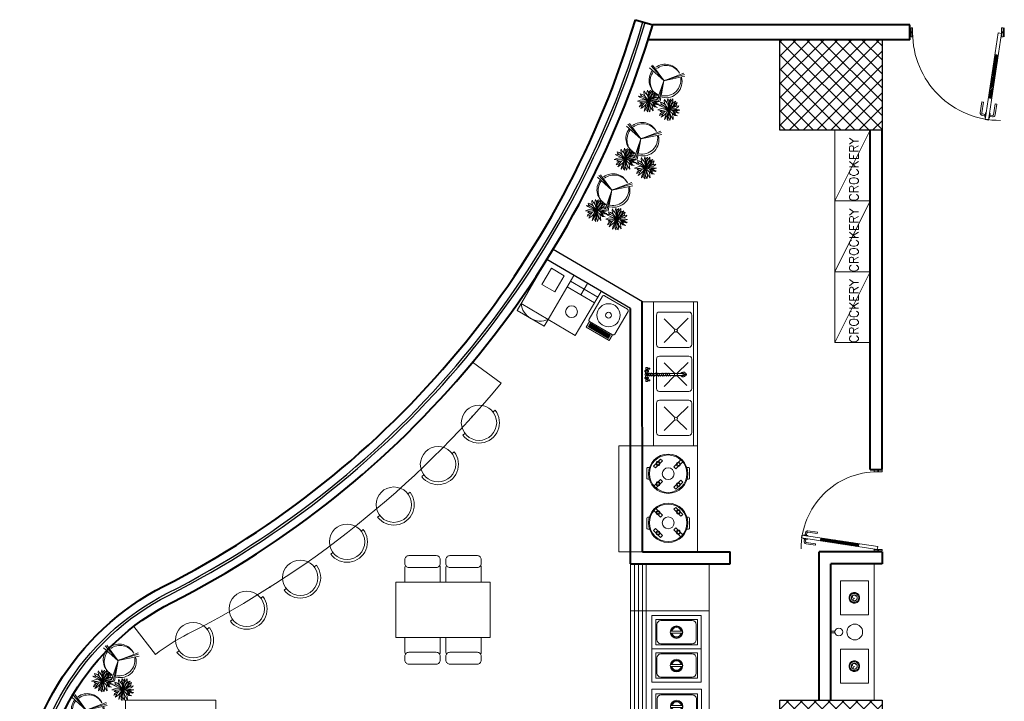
# Model space of a CAD drawing. Header units: inches. Extents: x 371717 to 373017, y 1317902 to 1318657.
# Tile 3 of 8: x 371717 to 372168, y 1318262 to 1318574. Entities that reach past the tile are written whole.
import ezdxf

# ---------------------------------------------------------------- set-up
doc = ezdxf.new("R2010")
doc.units = ezdxf.units.IN
doc.header["$LTSCALE"] = 35
doc.header["$MEASUREMENT"] = 0
for name, color, linetype, lineweight in [('200', 11, 'Continuous', 9), ('A-WALL', 7, 'Continuous', 40), ('COL HATCH', 8, 'Continuous', 13), ('EQUIPMENT', 142, 'Continuous', 9), ('FURN NEW PHASE-2', 1, 'Continuous', 5), ('FURNITURE', 11, 'Continuous', 9), ('I-CEIL-light', 150, 'Continuous', 0), ('I-Door', 30, 'Continuous', 15), ('I-Furn-Modl', 1, 'Continuous', 5), ('I-Graphics', 62, 'Continuous', 15), ('I-Misc-Patt', 181, 'Continuous', 15), ('I-Part-Gyps', 5, 'Continuous', 15), ('L.LINE', 130, 'Continuous', 0), ('SANITARY-FIXTURE', 6, 'Continuous', 18), ('tree', 92, 'Continuous', 5), ('Z-Unas', 6, 'Continuous', 15)]:
    doc.layers.add(name, color=color, linetype=linetype, lineweight=lineweight)
doc.layers.add('A-COLS', color=4, linetype='Continuous')
doc.layers.add('WIN', color=1, linetype='Continuous')
doc.styles.add('Layout Plan _23 05 08_r5$0$ROMANS', font='romans.shx')
pattern_1 = [(135, (372711.621, 1317618.76), (-3.18198, -3.18198), []), (225, (372711.621, 1317618.76), (3.18198, -3.18198), [])]

# ---------------------------------------------------------------- blocks, each defined once
blk = doc.blocks.new('D3 - LAM')
h = blk.add_hatch()
h.set_pattern_fill('ANSI31', color=256, scale=100, style=0)
h.set_pattern_definition([(45, (67656.761, 125934.152), (-8.83883, 8.83883), [])])
h.paths.add_polyline_path([(67767, 126417), (67730, 126422), (67657, 125940), (67694, 125934)])
for p, q in [((67620, 125699, 0), (67767, 126664, 0)), ((67657, 125693, 0), (67804, 126658, 0)), ((67692, 126606, 0), (67674, 126487, 0)), ((67691, 126484, 0), (67709, 126604, 0)), ((67750, 126608, 0), (67720, 126612, 0)), ((67723, 126629, 0), (67753, 126624, 0)), ((67748, 126608, 0), (67750, 126625, 0)), ((67767, 126664, 0), (67804, 126658, 0)), ((67802, 126600, 0), (67833, 126595, 0)), ((67835, 126612, 0), (67805, 126616, 0)), ((67805, 126599, 0), (67808, 126616, 0)), ((67691, 126484, 0), (67674, 126487, 0)), ((67823, 126464, 0), (67841, 126584, 0)), ((67857, 126581, 0), (67839, 126462, 0)), ((67767, 126417, 0), (67730, 126422, 0)), ((67823, 126464, 0), (67839, 126462, 0)), ((67694, 125934, 0), (67657, 125940, 0)), ((67590, 125738, 0), (67590, 125638, 0)), ((68640, 125738, 0), (68640, 125638, 0)), ((67620, 125713, 0), (67620, 125675, 0)), ((67620, 125699, 0), (67657, 125693, 0))]:
    blk.add_line(p, q)
at = {"elevation": 0}
for points in [[(67748, 126592), (67755, 126640), (67763, 126639), (67755, 126590)], [(67800, 126584), (67807, 126632), (67800, 126634), (67792, 126585)], [(67590, 125726), (67602, 125726), (67602, 125647), (67590, 125647)], [(68640, 125726), (68628, 125726), (68628, 125647), (68640, 125647)]]:
    blk.add_lwpolyline(points, close=True, dxfattribs=at)
for points in [[(67602, 125738), (67620, 125738), (67620, 125638), (67602, 125638), (67602, 125682), (67612, 125682), (67612, 125694), (67602, 125694), (67602, 125738)], [(68628, 125738), (68610, 125738), (68610, 125638), (68628, 125638), (68628, 125682), (68618, 125682), (68618, 125694), (68628, 125694), (68628, 125738)]]:
    blk.add_lwpolyline(points, dxfattribs=at)
for centre, radius, start, end in [((67637, 125694, 0), 973, 0, 90.3775), ((67719, 126602, 0), 26.7, 81.3349, 171.376), ((67719, 126602, 0), 9.86, 81.376, 171.376), ((67831, 126585, 0), 26.7, 351.376, 81.417), ((67831, 126585, 0), 9.86, 351.376, 81.376)]:
    blk.add_arc(centre, radius, start, end)
blk = doc.blocks.new('db')
at = {"layer": 'EQUIPMENT'}
for p, q in [((-97, 197, -5), (-187, 107, -5)), ((-73, 173, -5), (-163, 83, -5)), ((-97, 197, -5), (-73, 173, -5)), ((163, 187, -5), (73, 97, -5)), ((187, 163, -5), (97, 73, -5)), ((163, 187, -5), (187, 163, -5)), ((-270, -70, -5), (-270, 60, -5)), ((-260, 70, -5), (-240, 70, -5)), ((-240, 70, -5), (-240, 62, -5)), ((-187, 107, -5), (-163, 83, -5)), ((73, 97, -5), (97, 73, -5)), ((240, 70, -5), (240, 62, -5)), ((260, 70, -5), (240, 70, -5)), ((270, -70, -5), (270, 60, -5)), ((-237, -80, -5), (-260, -80, -5)), ((-97, -63, -5), (-187, -153, -5)), ((-73, -87, -5), (-163, -177, -5)), ((-97, -63, -5), (-73, -87, -5)), ((163, -73, -5), (73, -163, -5)), ((187, -97, -5), (97, -187, -5)), ((163, -73, -5), (187, -97, -5)), ((237, -80, -5), (260, -80, -5)), ((-187, -153, -5), (-163, -177, -5)), ((73, -163, -5), (97, -187, -5))]:
    blk.add_line(p, q, dxfattribs=at)
for centre, radius in [((0, 0, -5), 250), ((0, 0, -5), 238), ((-130, 140, -5), 26.8), ((-130, 140, -5), 17), ((130, 130, -5), 26.8), ((130, 130, -5), 17), ((0, 0, -5), 75), ((-130, -120, -5), 26.8), ((-130, -120, -5), 17), ((130, -130, -5), 26.8), ((130, -130, -5), 17)]:
    blk.add_circle(centre, radius, dxfattribs=at)
for centre, start, end in [((-260, 60, -5), 90, 180), ((260, 60, -5), 0, 90), ((-260, -70, -5), 180, 270), ((260, -70, -5), 270, 0)]:
    blk.add_arc(centre, 10, start, end, dxfattribs=at)
blk = doc.blocks.new('TREE-20')
for p, q in [((-17.4, 77.1), (0.2, -1)), ((-11.6, 76.5), (0.2, -1.4)), ((0.2, -1), (-4.9, 76.9)), ((0.2, -1), (-67.3, -48)), ((-63.3, -53.9), (-0.2, -2.3)), ((-59.3, -58), (0.2, -1)), ((-0.2, -1.4), (67.8, -34)), ((0.7, -1), (63.3, -39)), ((70.6, -25.1), (0.7, -1))]:
    blk.add_line(p, q)
for centre, radius, start, end in [((-8.6, -0.6), 61.7, 98.3934, 219.1798), ((-2.1, -4.8), 61.4, 103.3596, 210.5357), ((-10.8, -2.3), 63.8, 346.8452, 80.3119), ((-3.5, -4.3), 61.9, 346.6212, 86.8408), ((-8, -2.2), 60.4, 233.0435, 329.4406), ((-3.3, -4.3), 61.5, 229.263, 328.8764)]:
    blk.add_arc(centre, radius, start, end)
blk = doc.blocks.new('TREE-24')
for p, q in [((-16.3, 54.3), (-20.4, 56.1)), ((-20.4, 56.1), (-18.4, 45)), ((-7.8, 43), (-16.3, 54.3)), ((-0.2, 43.5), (1.9, 57)), ((1.9, 57), (3, 60)), ((3, 60), (4.9, 51.4)), ((17.7, 53.1), (17.5, 57.3)), ((17.5, 57.3), (20.3, 53.1)), ((-48, 1.2), (-59.5, -4.6)), ((-58.4, 11.2), (-47.1, 8)), ((-55.4, 9.5), (-58.4, 11.2)), ((-57.9, 22.5), (-43.4, 22.8)), ((-43, 11.7), (-57.9, 22.5)), ((-51.5, 4.3), (-55.4, 9.5)), ((-46.4, -0.1), (-51.5, 4.3)), ((-47.1, 8), (-33.8, 2.8)), ((-39.8, 34.9), (-44.8, 39.5)), ((-44.8, 39.5), (-40.7, 29.2)), ((-43.4, 22.8), (-29.6, 13.4)), ((-28, 4.8), (-43, 11.7)), ((-40.7, 29.2), (-33.1, 20.6)), ((-30.8, 29.2), (-39.8, 34.9)), ((-21.8, 41.3), (-37.5, 46.4)), ((-37.5, 46.4), (-31.9, 37.6)), ((-33.8, 2.8), (-18.1, -0.6)), ((-33.1, 20.6), (-21.1, 14.2)), ((-31.9, 37.6), (-17, 26.5)), ((-18.6, 21.8), (-30.8, 29.2)), ((-29.6, 13.4), (-5.4, 1.4)), ((-8, 2.1), (-28, 4.8)), ((-12.5, 28.2), (-21.8, 41.3)), ((-21.1, 14.2), (-10.8, 8.5)), ((-5.4, 11.7), (-18.6, 21.8)), ((-18.6, -13.4), (0, 0)), ((-18.4, 45), (-10.6, 22.8)), ((-17, 26.5), (-9.2, 19.3)), ((0, 0), (-14.9, -16.9)), ((-14.2, -32.9), (0, 0)), ((0, 0), (-13.8, -2.1)), ((-10.8, 8.5), (0, 0)), ((-10.6, 22.8), (0, 0)), ((0, 0), (-8, 2.1)), ((-6, 26), (-7.8, 43)), ((-1.4, 15.9), (-6, 26)), ((0, 0), (-5, -17.4)), ((-2, 10.2), (0.3, 31.2)), ((0, 0), (-2, 10.2)), ((0.3, 31.2), (-0.2, 43.5)), ((0, 0), (1.6, 8)), ((20, 6.8), (0, 0)), ((6.7, 6.5), (0, 0)), ((0, 0), (29.2, 6.5)), ((18.2, 0.6), (0, 0)), ((0.7, -16.9), (0, 0)), ((0, 0), (10.4, -21.3)), ((9.7, -8), (0, 0)), ((31.8, -9.5), (0, 0)), ((1.6, 8), (7.6, 22.1)), ((5.3, 24), (2.8, 10.8)), ((10.1, 32.2), (4.1, 17.7)), ((4.9, 51.4), (5.8, 37.3)), ((5.8, 37.3), (5.3, 24)), ((5.7, 36.1), (13.8, 46)), ((12.4, 10.5), (6.7, 6.5)), ((7.6, 22.1), (20.7, 27.5)), ((9.2, 22.8), (21.6, 37.6)), ((18.9, 46.4), (10.1, 32.2)), ((19.6, 18.4), (12.4, 10.5)), ((13.8, 46), (17.7, 53.1)), ((16.6, 15.1), (27.9, 21.1)), ((32.4, 0.4), (18.2, 0.6)), ((20.3, 53.1), (18.9, 46.4)), ((21.6, 37.6), (18.9, 26.5)), ((23.2, 23), (19.6, 18.4)), ((26.9, 9.2), (20, 6.8)), ((20.7, 27.5), (30.8, 38.8)), ((32.7, 33.4), (23.2, 23)), ((34.7, 11.9), (26.9, 9.2)), ((27.9, 21.1), (41.9, 23.5)), ((29.2, 6.5), (39.3, 10.2)), ((30.8, 38.8), (35.4, 48.7)), ((43.7, 0.1), (32.4, 0.4)), ((35.4, 48.7), (32.7, 33.4)), ((46, 18.4), (34.7, 11.9)), ((38.9, 0.2), (53.4, -4.8)), ((39.3, 10.2), (47.4, 9.7)), ((41.9, 23.5), (54.3, 25)), ((53.6, 4.3), (43.7, 0.1)), ((54.3, 25), (46, 18.4)), ((47.4, 9.7), (56.8, 8.3)), ((59.8, 6.8), (53.6, 4.3)), ((56.8, 8.3), (59.8, 6.8)), ((-59.5, -4.6), (-36.8, -10)), ((-43, -16.4), (-55.4, -22.6)), ((-55.4, -22.6), (-49, -24.5)), ((-49, -24.5), (-34, -22.8)), ((-23.9, -3.3), (-46.4, -0.1)), ((-34.7, -8.8), (-43, -16.4)), ((-35.9, -33.4), (-39.5, -44.5)), ((-39.5, -44.5), (-31.9, -42.3)), ((-30.8, -25), (-35.9, -33.4)), ((-26.9, -4.1), (-34.7, -8.8)), ((-34, -22.8), (-18.6, -13.4)), ((-31.9, -42.3), (-24.1, -34.4)), ((-23.1, -16.2), (-30.8, -25)), ((-13.8, -2.1), (-26.9, -4.1)), ((-23.7, -32.2), (-26, -54.1)), ((-26, -54.1), (-20.9, -47.4)), ((-14.9, -16.9), (-23.7, -32.2)), ((-20.9, -47.4), (-14.2, -32.9)), ((-18.1, -0.6), (-9.8, -1.6)), ((-5, -17.4), (-6.6, -34.4)), ((-6.6, -34.4), (-3.9, -45.7)), ((-3.9, -45.7), (1.6, -60)), ((4.2, -29), (0.7, -16.9)), ((1.6, -60), (4.6, -44)), ((4.6, -44), (4.2, -29)), ((4.6, -37.1), (11.5, -46.9)), ((19.3, -14.2), (9.7, -8)), ((12.7, -31.7), (9.9, -20.8)), ((10.4, -21.3), (21.2, -30.4)), ((11.5, -46.9), (12.4, -31.7)), ((40.3, -7.3), (12.1, -3.6)), ((12.4, -31.7), (24.4, -46)), ((12.8, -10), (30.6, -16.1)), ((29, -23.8), (19.3, -14.2)), ((21.2, -30.4), (30.8, -35.6)), ((29, -43.7), (23.9, -31.9)), ((24.4, -46), (32, -49.9)), ((38.2, -35.1), (29, -23.8)), ((32, -49.9), (29, -43.7)), ((30.6, -16.1), (42.1, -20.1)), ((30.8, -35.6), (42.3, -41.5)), ((44.4, -15.9), (31.8, -9.5)), ((42.3, -41.5), (38.2, -35.1)), ((52.7, -9), (40.3, -7.3)), ((42.1, -20.1), (55.2, -22.6)), ((55.2, -22.6), (44.4, -15.9)), ((59.8, -3.1), (52.7, -9)), ((53.4, -4.8), (59.8, -3.1))]:
    blk.add_line(p, q)
blk = doc.blocks.new('A$C177F7EBF')
at = {"layer": 'FURN NEW PHASE-2'}
for p, q in [((-716, 454), (-719, 489)), ((-677, 6), (-674, -29))]:
    blk.add_line(p, q, dxfattribs=at)
blk.add_circle((-696, 230), 225, dxfattribs=at)
blk.add_arc((-696, 230), 260, 274.9234, 94.9234, dxfattribs=at)
blk = doc.blocks.new('A$C67B60F1D')
at = {"layer": 'EQUIPMENT'}
for p, q in [((0, 3712, 19), (0, -400, -5)), ((1000, 3712, 31), (0, 3712, -5)), ((50, 3712, 19), (50, -400, -5)), ((100, 3712, 19), (100, -400, -5)), ((150, 3712, 19), (150, -400, -5)), ((200, 3712, 19), (200, -400, -5)), ((1000, 3712, 31), (1000, -400, 31)), ((1000, 3112, 31), (0, 3112, 31)), ((320, 3004, 31), (320, 2679, 31)), ((850, 3004, 31), (320, 3004, 31)), ((335, 2939, 31), (335, 2744, 31)), ((785, 2989, 31), (385, 2989, 31)), ((835, 2744, 31), (835, 2939, 31)), ((850, 2679, 31), (850, 3004, 31)), ((659, 2854, 31), (511, 2854, 31)), ((659, 2854, 31), (511, 2854, 31)), ((659, 2829, 31), (511, 2829, 31)), ((850, 2679, 31), (320, 2679, 31)), ((320, 2679, 31), (850, 2679, 31)), ((385, 2694, 31), (785, 2694, 31)), ((320, 2579, 31), (320, 2254, 31)), ((850, 2579, 31), (320, 2579, 31)), ((335, 2514, 31), (335, 2319, 31)), ((785, 2564, 31), (385, 2564, 31)), ((835, 2319, 31), (835, 2514, 31)), ((850, 2254, 31), (850, 2579, 31)), ((659, 2429, 31), (511, 2429, 31)), ((659, 2429, 31), (511, 2429, 31)), ((659, 2404, 31), (511, 2404, 31)), ((385, 2269, 31), (785, 2269, 31)), ((850, 2254, 31), (320, 2254, 31)), ((320, 2254, 31), (850, 2254, 31)), ((322, 2058, 31), (322, 1733, 31)), ((852, 2058, 31), (322, 2058, 31)), ((322, 2058, 31), (322, 2058, 31)), ((322, 2058, 31), (852, 2058, 31)), ((787, 2043, 31), (387, 2043, 31)), ((852, 1733, 31), (852, 2058, 31)), ((852, 2058, 31), (852, 2058, 31)), ((337, 1993, 31), (337, 1798, 31)), ((661, 1908, 31), (513, 1908, 31)), ((661, 1883, 31), (513, 1883, 31)), ((837, 1798, 31), (837, 1993, 31)), ((322, 1733, 31), (322, 1408, 31)), ((852, 1733, 31), (322, 1733, 31)), ((322, 1733, 31), (852, 1733, 31)), ((337, 1668, 31), (337, 1473, 31)), ((387, 1748, 31), (787, 1748, 31)), ((787, 1718, 31), (387, 1718, 31)), ((837, 1473, 31), (837, 1668, 31)), ((852, 1408, 31), (852, 1733, 31)), ((661, 1583, 31), (513, 1583, 31)), ((661, 1583, 31), (513, 1583, 31)), ((661, 1558, 31), (513, 1558, 31)), ((322, 1408, 31), (322, 1083, 31)), ((852, 1408, 31), (322, 1408, 31)), ((322, 1408, 31), (852, 1408, 31)), ((387, 1423, 31), (787, 1423, 31)), ((787, 1393, 31), (387, 1393, 31)), ((852, 1083, 31), (852, 1408, 31)), ((337, 1343, 31), (337, 1148, 31)), ((661, 1258, 31), (513, 1258, 31)), ((837, 1148, 31), (837, 1343, 31)), ((661, 1233, 31), (513, 1233, 31)), ((322, 1083, 31), (852, 1083, 31)), ((322, 1083, 31), (322, 758, 31)), ((852, 1083, 31), (322, 1083, 31)), ((337, 1018, 31), (337, 823, 31)), ((387, 1098, 31), (787, 1098, 31)), ((787, 1068, 31), (387, 1068, 31)), ((837, 823, 31), (837, 1018, 31)), ((852, 758, 31), (852, 1083, 31)), ((661, 933, 31), (513, 933, 31)), ((661, 908, 31), (513, 908, 31)), ((322, 758, 31), (852, 758, 31)), ((387, 773, 31), (787, 773, 31)), ((1000, 600, 31), (0, 600, 31)), ((1000, -400, 31), (0, -400, -5))]:
    blk.add_line(p, q, dxfattribs=at)
at = {"layer": 'EQUIPMENT', "color": 150, "linetype": 'Continuous'}
for p, q in [((270, 3054, 31), (270, 2629, 31)), ((900, 3054, 31), (270, 3054, 31)), ((900, 2204, 31), (900, 3054, 31)), ((850, 3004, 31), (320, 3004, 31)), ((320, 3004, 31), (320, 2679, 31)), ((850, 2679, 31), (850, 3004, 31)), ((320, 2679, 31), (850, 2679, 31)), ((270, 2629, 31), (900, 2629, 31)), ((900, 2629, 31), (270, 2629, 31)), ((270, 2629, 31), (270, 2204, 31)), ((850, 2579, 31), (320, 2579, 31)), ((320, 2579, 31), (320, 2254, 31)), ((850, 2254, 31), (850, 2579, 31)), ((270, 2204, 31), (900, 2204, 31)), ((320, 2254, 31), (850, 2254, 31)), ((902, 2117, 31), (272, 2117, 31)), ((272, 2117, 31), (272, 708, 31)), ((902, 708, 31), (902, 2117, 31)), ((902, 708, 31), (272, 708, 31)), ((272, 708, 31), (902, 708, 31))]:
    blk.add_line(p, q, dxfattribs=at)
at = {"layer": 'EQUIPMENT'}
for centre in [(585, 2841, 31), (585, 2841, 31), (585, 2416, 31), (585, 2416, 31), (587, 1895, 31), (587, 1570, 31), (587, 1570, 31), (587, 1245, 31), (587, 920, 31)]:
    blk.add_circle(centre, 80, dxfattribs=at)
at = {"layer": 'EQUIPMENT', "color": 150, "linetype": 'Continuous'}
for centre, radius in [((634, -119, 30), 175), ((320, -119, 30), 75)]:
    blk.add_circle(centre, radius, dxfattribs=at)
at = {"layer": 'EQUIPMENT'}
for centre, radius, start, end in [((385, 2939, 31), 50, 90, 180), ((585, 2841, 31), 70, 10.2866, 169.7134), ((585, 2841, 31), 70, 10.2866, 169.7134), ((585, 2841, 31), 60, 12.0247, 167.9753), ((585, 2841, 31), 60, 12.0247, 167.9753), ((785, 2939, 31), 50, 0, 90), ((585, 2841, 31), 70, 190.2866, 349.7134), ((585, 2841, 31), 60, 192.0247, 347.9753), ((585, 2841, 31), 75, 350.4059, 9.5941), ((385, 2744, 31), 50, 180, 270), ((785, 2744, 31), 50, 270, 0), ((385, 2514, 31), 50, 90, 180), ((785, 2514, 31), 50, 0, 90), ((585, 2416, 31), 70, 10.2866, 169.7134), ((585, 2416, 31), 70, 10.2866, 169.7134), ((585, 2416, 31), 70, 190.2866, 349.7134), ((585, 2416, 31), 60, 12.0247, 167.9753), ((585, 2416, 31), 60, 12.0247, 167.9753), ((585, 2416, 31), 60, 192.0247, 347.9753), ((585, 2416, 31), 75, 350.4059, 9.5941), ((385, 2319, 31), 50, 180, 270), ((785, 2319, 31), 50, 270, 0), ((387, 1993, 31), 50, 90, 180), ((787, 1993, 31), 50, 0, 90), ((587, 1895, 31), 70, 10.2866, 169.7134), ((587, 1895, 31), 70, 190.2866, 349.7134), ((587, 1895, 31), 60, 12.0247, 167.9753), ((587, 1895, 31), 60, 192.0247, 347.9753), ((587, 1895, 31), 75, 350.4059, 9.5941), ((387, 1798, 31), 50, 180, 270), ((787, 1798, 31), 50, 270, 0), ((387, 1668, 31), 50, 90, 180), ((587, 1570, 31), 70, 10.2866, 169.7134), ((587, 1570, 31), 70, 10.2866, 169.7134), ((587, 1570, 31), 60, 12.0247, 167.9753), ((587, 1570, 31), 60, 12.0247, 167.9753), ((787, 1668, 31), 50, 0, 90), ((587, 1570, 31), 75, 170.4059, 189.5941), ((587, 1570, 31), 70, 190.2866, 349.7134), ((587, 1570, 31), 60, 192.0247, 347.9753), ((587, 1570, 31), 75, 350.4059, 9.5941), ((387, 1473, 31), 50, 180, 270), ((387, 1343, 31), 50, 90, 180), ((787, 1473, 31), 50, 270, 0), ((787, 1343, 31), 50, 0, 90), ((587, 1245, 31), 75, 170.4059, 189.5941), ((587, 1245, 31), 70, 10.2866, 169.7134), ((587, 1245, 31), 60, 12.0247, 167.9753), ((587, 1245, 31), 75, 350.4059, 9.5941), ((387, 1148, 31), 50, 180, 270), ((587, 1245, 31), 70, 190.2866, 349.7134), ((587, 1245, 31), 60, 192.0247, 347.9753), ((787, 1148, 31), 50, 270, 0), ((387, 1018, 31), 50, 90, 180), ((787, 1018, 31), 50, 0, 90), ((587, 920, 31), 75, 170.4059, 189.5941), ((587, 920, 31), 70, 10.2866, 169.7134), ((587, 920, 31), 70, 190.2866, 349.7134), ((587, 920, 31), 60, 12.0247, 167.9753), ((587, 920, 31), 60, 192.0247, 347.9753), ((587, 920, 31), 75, 350.4059, 9.5941), ((387, 823, 31), 50, 180, 270), ((787, 823, 31), 50, 270, 0)]:
    blk.add_arc(centre, radius, start, end, dxfattribs=at)
blk = doc.blocks.new('DZT')
at = {"layer": '200', "color": 50}
for p, q in [((879068, -21155), (879068, -21188)), ((879078, -21125), (879078, -21113)), ((879078, -21113), (879093, -21113)), ((879093, -21113), (879093, -21124)), ((879103, -21155), (879103, -21188)), ((879068, -21188), (879075, -21188)), ((879103, -21188), (879099, -21188)), ((879106, -21320), (879070, -21334)), ((879106, -21323), (879070, -21337)), ((879070, -21334), (879070, -21337)), ((879070, -21337), (879075, -21342)), ((879106, -21345), (879070, -21359)), ((879106, -21348), (879070, -21362)), ((879070, -21359), (879070, -21362)), ((879070, -21362), (879075, -21367)), ((879106, -21368), (879070, -21382)), ((879106, -21371), (879070, -21385)), ((879070, -21382), (879070, -21385)), ((879070, -21385), (879075, -21390)), ((879106, -21397), (879070, -21411)), ((879106, -21400), (879070, -21414)), ((879070, -21411), (879070, -21414)), ((879070, -21414), (879075, -21419)), ((879106, -21420), (879070, -21434)), ((879106, -21320), (879100, -21314)), ((879106, -21345), (879100, -21339)), ((879106, -21368), (879100, -21362)), ((879106, -21397), (879100, -21391)), ((879106, -21420), (879100, -21414)), ((879106, -21323), (879106, -21320)), ((879106, -21348), (879106, -21345)), ((879106, -21371), (879106, -21368)), ((879106, -21400), (879106, -21397)), ((879106, -21423), (879106, -21420)), ((879106, -21423), (879070, -21437)), ((879070, -21434), (879070, -21437)), ((879070, -21437), (879075, -21442)), ((879106, -21445), (879070, -21459)), ((879106, -21448), (879070, -21462)), ((879070, -21459), (879070, -21462)), ((879070, -21462), (879075, -21467)), ((879106, -21469), (879070, -21483)), ((879106, -21472), (879070, -21486)), ((879070, -21483), (879070, -21486)), ((879070, -21486), (879075, -21491)), ((879106, -21491), (879070, -21505)), ((879106, -21494), (879070, -21508)), ((879070, -21505), (879070, -21508)), ((879070, -21508), (879075, -21513)), ((879106, -21518), (879070, -21532)), ((879106, -21521), (879070, -21535)), ((879070, -21532), (879070, -21535)), ((879070, -21535), (879075, -21540)), ((879106, -21540), (879070, -21554)), ((879106, -21543), (879070, -21557)), ((879106, -21445), (879100, -21439)), ((879106, -21469), (879100, -21463)), ((879106, -21491), (879100, -21485)), ((879106, -21518), (879100, -21512)), ((879106, -21540), (879100, -21534)), ((879106, -21448), (879106, -21445)), ((879106, -21472), (879106, -21469)), ((879106, -21494), (879106, -21491)), ((879106, -21521), (879106, -21518)), ((879106, -21543), (879106, -21540)), ((878999, -21630), (878999, -21608)), ((878999, -21608), (879007, -21608)), ((879019, -21630), (878999, -21630)), ((879007, -21608), (879007, -21580)), ((879007, -21580), (879019, -21580)), ((879019, -21580), (879019, -21630)), ((879024, -21609), (879037, -21604)), ((879024, -21609), (879024, -21631)), ((879024, -21631), (879037, -21636)), ((879070, -21554), (879070, -21557)), ((879070, -21557), (879075, -21562)), ((879106, -21561), (879070, -21575)), ((879106, -21564), (879070, -21578)), ((879070, -21575), (879070, -21578)), ((879070, -21578), (879075, -21583)), ((879106, -21582), (879070, -21596)), ((879106, -21585), (879070, -21599)), ((879070, -21596), (879070, -21599)), ((879070, -21599), (879075, -21604)), ((879106, -21561), (879100, -21555)), ((879106, -21582), (879100, -21575)), ((879106, -21564), (879106, -21561)), ((879106, -21585), (879106, -21582)), ((879151, -21609), (879138, -21604)), ((879151, -21631), (879138, -21636)), ((879151, -21609), (879151, -21631)), ((879156, -21580), (879156, -21630)), ((879168, -21580), (879156, -21580)), ((879156, -21630), (879176, -21630)), ((879168, -21608), (879168, -21580)), ((879176, -21608), (879168, -21608)), ((879176, -21630), (879176, -21608))]:
    blk.add_line(p, q, dxfattribs=at)
for points in [[(879075, -21169), (879075, -21619), (879100, -21619)], [(879100, -21619), (879100, -21169)], [(879037, -21604), (879037, -21598), (879051, -21598), (879051, -21642), (879037, -21642), (879037, -21636)], [(879071, -21605), (879037, -21605), (879037, -21636), (879072, -21636)], [(879104, -21605), (879138, -21605), (879138, -21636), (879103, -21636)], [(879138, -21604), (879138, -21598), (879124, -21598), (879124, -21642), (879138, -21642), (879138, -21636)]]:
    blk.add_lwpolyline(points, dxfattribs=at)
for radius in [22.5, 12.5]:
    blk.add_circle((879087, -21619), radius, dxfattribs=at)
for centre, radius, start, end in [((879086, -21155), 31, 296.8472, 249.2164), ((879086, -21155), 17.5, 0, 180), ((879086, -21155), 12.5, 331.8378, 220.3932), ((879087, -21169), 12.5, 0, 180)]:
    blk.add_arc(centre, radius, start, end, dxfattribs=at)
blk = doc.blocks.new('A$C17D96343')
at = {"layer": 'I-Furn-Modl'}
for p, q in [((0, 560, -302899), (1830, 560, -302899)), ((543, 520, -302899), (168, 520, -302899)), ((1103, 520, -302899), (728, 520, -302899)), ((1663, 520, -302899), (1288, 520, -302899)), ((130, 108, -302899), (130, 483, -302899)), ((130, 120, -302899), (130, 470, -302899)), ((130, 470, -302899), (130, 120, -302899)), ((130, 120, -302899), (130, 470, -302899)), ((130, 120, -302899), (130, 470, -302899)), ((215, 424, -302899), (352, 287, -302899)), ((517, 424, -302899), (379, 287, -302899)), ((580, 108, -302899), (580, 483, -302899)), ((690, 108, -302899), (690, 483, -302899)), ((690, 120, -302899), (690, 470, -302899)), ((690, 470, -302899), (690, 120, -302899)), ((690, 120, -302899), (690, 470, -302899)), ((690, 120, -302899), (690, 470, -302899)), ((775, 424, -302899), (912, 287, -302899)), ((1077, 424, -302899), (939, 287, -302899)), ((1140, 108, -302899), (1140, 483, -302899)), ((1250, 108, -302899), (1250, 483, -302899)), ((1250, 120, -302899), (1250, 470, -302899)), ((1250, 470, -302899), (1250, 120, -302899)), ((1250, 120, -302899), (1250, 470, -302899)), ((1250, 120, -302899), (1250, 470, -302899)), ((1335, 424, -302899), (1472, 287, -302899)), ((1637, 424, -302899), (1499, 287, -302899)), ((1700, 108, -302899), (1700, 483, -302899)), ((352, 260, -302899), (210, 118, -302899)), ((379, 260, -302899), (503, 136, -302899)), ((912, 260, -302899), (770, 118, -302899)), ((939, 260, -302899), (1063, 136, -302899)), ((1472, 260, -302899), (1330, 118, -302899)), ((1499, 260, -302899), (1623, 136, -302899)), ((0, 50, -302899), (1830, 50, -302899)), ((0, 0, -302899), (1350, 0, -302899)), ((543, 70, -302899), (168, 70, -302899)), ((530, 70, -302899), (180, 70, -302899)), ((530, 70, -302899), (180, 70, -302899)), ((180, 70, -302899), (530, 70, -302899)), ((1103, 70, -302899), (728, 70, -302899)), ((1090, 70, -302899), (740, 70, -302899)), ((1090, 70, -302899), (740, 70, -302899)), ((740, 70, -302899), (1090, 70, -302899)), ((1663, 70, -302899), (1288, 70, -302899)), ((1650, 70, -302899), (1300, 70, -302899)), ((1650, 70, -302899), (1300, 70, -302899)), ((1300, 70, -302899), (1650, 70, -302899))]:
    blk.add_line(p, q, dxfattribs=at)
at = {"layer": 'I-Furn-Modl', "elevation": -302899}
blk.add_lwpolyline([(1830, 0), (0, 0), (0, 700), (1830, 700)], close=True, dxfattribs=at)
at = {"layer": 'I-Furn-Modl'}
for centre in [(366, 273, -302899), (926, 273, -302899), (1486, 273, -302899)]:
    blk.add_circle(centre, 18.8, dxfattribs=at)
for centre, start, end in [((168, 483, -302899), 90, 180), ((543, 483, -302899), 0, 90), ((728, 483, -302899), 90, 180), ((1103, 483, -302899), 0, 90), ((1288, 483, -302899), 90, 180), ((1663, 483, -302899), 0, 90), ((168, 108, -302899), 180, 270), ((543, 108, -302899), 270, 0), ((728, 108, -302899), 180, 270), ((1103, 108, -302899), 270, 0), ((1288, 108, -302899), 180, 270), ((1663, 108, -302899), 270, 0)]:
    blk.add_arc(centre, 37.5, start, end, dxfattribs=at)
at = {"layer": 'I-Furn-Modl', "xscale": -1, "rotation": 180}
blk.add_blockref('DZT', (-878162, -20975, -302899), dxfattribs=at)
blk = doc.blocks.new('SD')
at = {"layer": 'I-Graphics', "elevation": 0}
blk.add_lwpolyline([(23809118, -485642), (23809118, -485617), (23809068, -485617), (23809068, -485642)], close=True, dxfattribs=at)
at = {"layer": 'I-Graphics'}
blk.add_circle((23809168, -485629), 50, dxfattribs=at)
blk = doc.blocks.new('WATERCOOLER')
at = {"layer": 'FURNITURE'}
for p, q in [((470, 180), (470, -180)), ((480, 180), (480, -180)), ((490, 180), (490, -180)), ((500, 180), (500, -180)), ((510, 180), (510, -180)), ((520, 180), (520, -180)), ((530, 180), (530, -180))]:
    blk.add_line(p, q, dxfattribs=at)
blk.add_lwpolyline([(25, -225), (425, -225, 0.414214), (450, -200), (450, 200, 0.414214), (425, 225), (25, 225, 0.414214), (0, 200), (0, -200, 0.414214)], format="xyb", close=True, dxfattribs=at)
blk.add_lwpolyline([(450, -200), (550, -200), (550, 200), (450, 200)], close=True, dxfattribs=at)
for radius in [175, 45]:
    blk.add_circle((225, 0), radius, dxfattribs=at)
blk = doc.blocks.new('3W-LED')
at = {"extrusion": (-6.11991e-06, -1.09788e-16, 1)}
blk.add_ellipse((0, 0, -5), major_axis=(21.2, 21.3, 0), ratio=1, start_param=3.139521, end_param=9.422706, dxfattribs=at)
blk.add_open_spline([(-17.7, -17.7, -5), (-16.6, -18.7, -5), (-15.5, -19.7, -5), (-12.3, -21.9, -5), (-10, -23, -5), (-5.4, -24.5, -5), (-2.9, -25, -5), (2, -25, -5), (4.5, -24.7, -5), (9.3, -23.3, -5), (11.5, -22.3, -5), (15.7, -19.6, -5), (17.6, -18, -5), (20.7, -14.2, -5), (22, -12.1, -5), (24, -7.5, -5), (24.6, -5.1, -5), (25.1, -0.2, -5), (25, 2.3, -5), (24.1, 7.1, -5), (23.3, 9.5, -5), (21, 13.9, -5), (19.5, 15.9, -5), (16, 19.4, -5), (14, 20.9, -5), (9.6, 23.2, -5), (7.3, 24, -5), (2.4, 25, -5), (0, 25.1, -5), (-5, 24.6, -5), (-7.4, 24, -5), (-11.9, 22.1, -5), (-14.1, 20.8, -5), (-17.9, 17.7, -5), (-19.5, 15.8, -5), (-22.2, 11.7, -5), (-23.3, 9.4, -5), (-24.7, 4.7, -5), (-25, 2.2, -5), (-25, -2.7, -5), (-24.6, -5.2, -5), (-23.1, -9.9, -5), (-22, -12.1, -5), (-19.7, -15.4, -5), (-18.8, -16.6, -5), (-17.7, -17.7, -5)], degree=3, knots=[3.139521, 3.139521, 3.139521, 3.139521, 3.315557, 3.315557, 3.611807, 3.611807, 3.908056, 3.908056, 4.204306, 4.204306, 4.500555, 4.500555, 4.796805, 4.796805, 5.093054, 5.093054, 5.389304, 5.389304, 5.685554, 5.685554, 5.981803, 5.981803, 6.278053, 6.278053, 6.574302, 6.574302, 6.870552, 6.870552, 7.166801, 7.166801, 7.463051, 7.463051, 7.7593, 7.7593, 8.05555, 8.05555, 8.351799, 8.351799, 8.648049, 8.648049, 8.944298, 8.944298, 9.240548, 9.240548, 9.422706, 9.422706, 9.422706, 9.422706])
at = {"ltscale": 10, "insert": (-13.1, 20, -5.2), "char_height": 36, "width": 21797.759, "attachment_point": 1}
blk.add_mtext('3', dxfattribs=at)
blk = doc.blocks.new('A$C71FE6346')
at = {"lineweight": -2, "elevation": 0}
for points in [[(564, 1329), (564, 1379, 0.414214), (514, 1429), (164, 1429, 0.414214), (114, 1379), (114, 1329, 0.414214), (164, 1279), (514, 1279, 0.414214)], [(636, 1329), (636, 1379, -0.414214), (686, 1429), (1036, 1429, -0.414214), (1086, 1379), (1086, 1329, -0.414214), (1036, 1279), (686, 1279, -0.414214)], [(564, 150), (564, 100, -0.414214), (514, 50), (164, 50, -0.414214), (114, 100), (114, 150, -0.414214), (164, 200), (514, 200, -0.414214)], [(636, 150), (636, 100, 0.414214), (686, 50), (1036, 50, 0.414214), (1086, 100), (1086, 150, 0.414214), (1036, 200), (686, 200, 0.414214)]]:
    blk.add_lwpolyline(points, format="xyb", close=True, dxfattribs=at)
for points in [[(121, 1304, 0.131652), (114, 1279), (114, 1090)], [(564, 1090), (564, 1279, 0.131652), (557, 1304)], [(636, 1090), (636, 1279, -0.131652), (643, 1304)], [(1079, 1304, -0.131652), (1086, 1279), (1086, 1090)], [(121, 175, -0.131652), (114, 200), (114, 390)], [(564, 390), (564, 200, -0.131652), (557, 175)], [(636, 390), (636, 200, 0.131652), (643, 175)], [(1079, 175, 0.131652), (1086, 200), (1086, 390)]]:
    blk.add_lwpolyline(points, format="xyb", dxfattribs=at)
blk.add_lwpolyline([(1200, 390), (1200, 1090), (0, 1090), (0, 390)], close=True, dxfattribs=at)

msp = doc.modelspace()

# ---------------------------------------------------------------- hatches: boundary and pattern name
at = {"layer": 'COL HATCH'}
h = msp.add_hatch(dxfattribs=at)
h.set_pattern_fill('ANSI37', color=256, scale=36, angle=90, style=0)
h.set_pattern_definition(pattern_1)
h.paths.add_polyline_path([(372112.22, 1318523.26), (372065.42, 1318523.26), (372065.42, 1318564.66), (372112.22, 1318564.66)])
h = msp.add_hatch(dxfattribs=at)
h.set_pattern_fill('ANSI37', color=256, scale=36, angle=90, style=0)
h.set_pattern_definition(pattern_1)
h.paths.add_polyline_path([(372112.22, 1318220.86), (372065.42, 1318220.86), (372065.42, 1318262.26), (372112.22, 1318262.26)])

# ---------------------------------------------------------------- linework, layer by layer
for p, q in [((372002.42, 1318444.69, -0.5), (371961.51, 1318468.63, -0.06)), ((371996.99, 1318441.61, -0.48), (371958.67, 1318464.04, -0.06))]:
    msp.add_line(p, q)
for p in [(371924.53, 1318392.17, -0.06), (371831.8, 1318314, -0.06)]:
    msp.add_point(p)
at = {"layer": 'A-COLS', "ltscale": 2.5, "elevation": -0.06}
for points in [[(372112.22, 1318523.26), (372065.42, 1318523.26), (372065.42, 1318564.66), (372112.22, 1318564.66)], [(372112.22, 1318220.86), (372065.42, 1318220.86), (372065.42, 1318262.26), (372112.22, 1318262.26)]]:
    msp.add_lwpolyline(points, close=True, dxfattribs=at)
at = {"layer": 'A-WALL'}
for p, q in [((371999.23, 1318573.85, -0.06), (372007.17, 1318571.5, -0.06)), ((372125, 1318571.5, -0.06), (372007.17, 1318571.5, -0.06)), ((372125, 1318564.66, -0.06), (372125, 1318571.5, -0.06)), ((372125, 1318564.66, -0.06), (372005.08, 1318564.66, -0.06)), ((372106.82, 1318367.99, -0.06), (372106.82, 1318523.26, -0.06)), ((372112.22, 1318367.99, -0.06), (372112.22, 1318523.26, -0.06)), ((372002.42, 1318330.19, -0.5), (372002.39, 1318444.71, 0.24)), ((371996.99, 1318378.79, 0.27), (371996.99, 1318441.61, 0.23)), ((371996.99, 1318324.79, 0.3), (371996.99, 1318378.79, 0.27)), ((372106.82, 1318367.99, -0.06), (372112.22, 1318367.99, -0.06)), ((372002.42, 1318330.19, -0.5), (372042.66, 1318330.19, 0.36)), ((372042.66, 1318324.79, 0.77), (372042.66, 1318330.19, 0.77)), ((372083.42, 1318262.26, -0.06), (372083.42, 1318330.19, -0.06)), ((372112.22, 1318330.19, -0.06), (372083.42, 1318330.19, -0.06)), ((372112.22, 1318330.19, -0.06), (372112.22, 1318324.79, -0.06)), ((371997.02, 1318324.79, -0.47), (372042.66, 1318324.79, 0.08)), ((372088.82, 1318262.26, -0.06), (372088.82, 1318324.79, -0.06)), ((372112.22, 1318324.79, -0.06), (372088.82, 1318324.79, -0.06))]:
    msp.add_line(p, q, dxfattribs=at)
at = {"layer": 'A-WALL', "elevation": -0.06}
for points in [[(371721.65, 1317913.06, -0.001729), (371717.25, 1318205.56, -0.285463), (371783.22, 1318314.47, 0.206013), (371999.23, 1318573.85)], [(371729.93, 1317913.06, -0.00173), (371725.53, 1318205.65, -0.285463), (371786.97, 1318307.08, 0.206013), (372007.17, 1318571.5)]]:
    msp.add_lwpolyline(points, format="xyb", dxfattribs=at)
at = {"layer": 'EQUIPMENT', "linetype": 'Continuous'}
for p, q in [((372090.62, 1318490.86, -0.06), (372106.82, 1318523.26, -0.06)), ((372090.62, 1318458.46, -0.06), (372106.82, 1318490.86, -0.06)), ((372090.62, 1318426.06, -0.06), (372106.82, 1318458.46, -0.06))]:
    msp.add_line(p, q, dxfattribs=at)
at = {"layer": 'EQUIPMENT', "linetype": 'Continuous', "elevation": -0.06}
for points in [[(372106.82, 1318490.86), (372090.62, 1318490.86), (372090.62, 1318523.26), (372106.82, 1318523.26)], [(372106.82, 1318458.46), (372090.62, 1318458.46), (372090.62, 1318490.86), (372106.82, 1318490.86)], [(372106.82, 1318426.06), (372090.62, 1318426.06), (372090.62, 1318458.46), (372106.82, 1318458.46)]]:
    msp.add_lwpolyline(points, close=True, dxfattribs=at)
at = {"layer": 'FURN NEW PHASE-2'}
for p, q in [((371937.8, 1318407.5, -0.06), (371924.69, 1318417.02, -0.06)), ((371779.39, 1318283.24, -0.06), (371769.53, 1318296.1, -0.06))]:
    msp.add_line(p, q, dxfattribs=at)
at = {"layer": 'FURN NEW PHASE-2', "elevation": -0.06}
msp.add_lwpolyline([(371779.39, 1318283.24, -0.045965), (371794.31, 1318292.64, 0.102851), (371937.8, 1318407.5, 0.102851)], format="xyb", dxfattribs=at)
at = {"layer": 'I-Misc-Patt', "elevation": -0.5}
msp.add_lwpolyline([(372027.62, 1318330.19), (372027.62, 1318378.79), (372002.42, 1318378.79), (372002.42, 1318330.19)], close=True, dxfattribs=at)
at = {"layer": 'I-Part-Gyps', "elevation": -0.06}
msp.add_lwpolyline([(371765.72, 1318220.86), (371765.72, 1318262.26), (371807.12, 1318262.26), (371807.12, 1318220.86)], close=True, dxfattribs=at)
at = {"layer": 'L.LINE', "elevation": -0.5}
msp.add_lwpolyline([(371991.62, 1318378.79), (372002.42, 1318378.79), (372002.42, 1318330.19), (371991.62, 1318330.19)], close=True, dxfattribs=at)
at = {"layer": 'SANITARY-FIXTURE'}
msp.add_line((372108.62, 1318262.26, -0.06), (372108.62, 1318324.79, -0.06), dxfattribs=at)
at = {"layer": 'SANITARY-FIXTURE', "elevation": -0.06}
for points in [[(372106.01, 1318301.42), (372106.01, 1318316.9), (372093.23, 1318316.9), (372093.23, 1318301.42)], [(372106.01, 1318270.15), (372106.01, 1318285.63), (372093.23, 1318285.63), (372093.23, 1318270.15)]]:
    msp.add_lwpolyline(points, close=True, dxfattribs=at)
at = {"layer": 'SANITARY-FIXTURE'}
for centre, radius in [((372099.51, 1318309.16, -0.06), 1.33), ((372099.71, 1318293.53, -0.06), 3.6), ((372099.51, 1318277.89, -0.06), 1.33)]:
    msp.add_circle(centre, radius, dxfattribs=at)
at = {"layer": 'WIN', "elevation": -0.06}
for points in [[(371725.25, 1317913.05, -0.001729), (371720.85, 1318205.6, -0.285463), (371784.85, 1318311.26, 0.20602), (372002.68, 1318572.83)], [(371726.33, 1317913.07, -0.001729), (371721.93, 1318205.61, -0.285463), (371785.34, 1318310.29, 0.206013), (372003.71, 1318572.52)]]:
    msp.add_lwpolyline(points, format="xyb", dxfattribs=at)
at = {"layer": 'Z-Unas', "ltscale": 5}
for p, q in [((371945.03, 1318440.76, -0.77), (371958.68, 1318464.05, -0.06)), ((371945.04, 1318440.75, -0.77), (371958.68, 1318464.05, -0.06)), ((371960.74, 1318460.05, -0.95), (371956.4, 1318452.65, -0.95)), ((371959.28, 1318436.58, -0.95), (371971.11, 1318456.76, -0.95)), ((371959.28, 1318436.58, -0.95), (371971.11, 1318456.76, -0.95)), ((371960.74, 1318460.05, -0.95), (371966.63, 1318456.6, -0.95)), ((371962.29, 1318449.2, -0.95), (371966.63, 1318456.6, -0.95)), ((371956.4, 1318452.65, -0.95), (371962.29, 1318449.2, -0.95)), ((371969.57, 1318454.12, -0.95), (371981.99, 1318446.84, -0.95)), ((371974.23, 1318447.84, -0.95), (371977.33, 1318453.12, -0.95)), ((371968.02, 1318451.48, -0.95), (371980.44, 1318444.2, -0.95)), ((371971.71, 1318429.3, -0.95), (371983.54, 1318449.48, -0.95)), ((371946.85, 1318443.86, 0.51), (371971.71, 1318429.3, -0.39)), ((371959.28, 1318436.58, -0.95), (371946.86, 1318443.86, -0.95)), ((371959.28, 1318436.58, -0.95), (371946.86, 1318443.86, -0.95)), ((371957.46, 1318433.47, -0.95), (371945.04, 1318440.75, -0.95)), ((371957.46, 1318433.47, -0.95), (371959.28, 1318436.58, -0.95)), ((371957.46, 1318433.47, -0.95), (371959.28, 1318436.58, -0.95))]:
    msp.add_line(p, q, dxfattribs=at)
msp.add_circle((371969.98, 1318440.14, -0.95), 2.7, dxfattribs=at)
msp.add_arc((371955.8, 1318444.87, -0.95), 9, 186.5018, 292.762, dxfattribs=at)
msp.add_arc((371955.8, 1318444.87, -0.95), 9, 186.5018, 292.762, dxfattribs=at)

# ---------------------------------------------------------------- block references
at = {"layer": 'FURN NEW PHASE-2'}
for name, p, xscale, yscale, zscale, rotation in [('WATERCOOLER', (371990.38, 1318444.42, -0.06), 0.03024000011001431, 0.03024000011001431, 0.03024000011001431, 239.6594775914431), ('A$C177F7EBF', (371934.1, 1318363.77, -0.06), 0.03599999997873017, 0.03599999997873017, 0.03599999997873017, 302.5240510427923), ('A$C177F7EBF', (371915.33, 1318344.75, -0.06), 0.03599999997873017, 0.03599999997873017, 0.03599999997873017, 302.5240510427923), ('A$C177F7EBF', (371895.1, 1318326.24, -0.06), 0.03599999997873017, 0.03599999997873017, 0.03599999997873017, 302.5240510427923), ('A$C177F7EBF', (371873.66, 1318309.22, -0.06), 0.03599999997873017, 0.03599999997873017, 0.03599999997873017, 302.5240510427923), ('A$C177F7EBF', (371852.23, 1318292.8, -0.06), 0.03599999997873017, 0.03599999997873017, 0.03599999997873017, 302.5240510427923), ('A$C177F7EBF', (371827.7, 1318278.53, -0.06), 0.03599999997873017, 0.03599999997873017, 0.03599999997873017, 302.5240510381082), ('A$C177F7EBF', (371803.17, 1318264.25, -0.06), 0.03599999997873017, 0.03599999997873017, 0.03599999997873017, 302.5240510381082)]:
    msp.add_blockref(name, p, dxfattribs=dict(at, xscale=xscale, yscale=yscale, zscale=zscale, rotation=rotation))
at = {"layer": 'FURN NEW PHASE-2', "xscale": 0.03599999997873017, "yscale": 0.03599999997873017, "zscale": 0.03599999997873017}
msp.add_blockref('A$C71FE6346', (371889.56, 1318277.03, -0.06), dxfattribs=at)
at = {"layer": 'I-CEIL-light', "extrusion": (-6.02316e-06, -1.08391e-06, 1), "xscale": 0.08173603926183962, "yscale": 0.08173603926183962, "zscale": 0.08173603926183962, "rotation": 190.2015762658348}
for p in [(372099.51, 1318309.16, -3.32), (372099.51, 1318277.89, -3.32)]:
    msp.add_blockref('3W-LED', p, dxfattribs=at)
at = {"layer": 'I-Door'}
for p, xscale, yscale, zscale, rotation in [((374949.04, 1323739.19, -0.06), 0.04114285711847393, 0.04114285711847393, 0.04114285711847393, 180), ((376635.2, 1315896.96, -0.06), 0.03599999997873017, 0.03599999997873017, 0.03599999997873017, 90)]:
    msp.add_blockref('D3 - LAM', p, dxfattribs=dict(at, xscale=xscale, yscale=yscale, zscale=zscale, rotation=rotation))
at = {"layer": 'I-Furn-Modl', "color": 0, "xscale": 0.03599999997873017, "yscale": 0.03599999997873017, "zscale": 0.03599999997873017}
msp.add_blockref('SD', (-485037.63, 1335776.18, -0.06), dxfattribs=at)
at = {"layer": 'I-Misc-Patt', "yscale": 0.03599999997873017, "zscale": 0.03599999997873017}
for name, p, xscale, rotation in [('A$C17D96343', (372027.62, 1318444.69, 10903.87), -0.03599999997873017, 90), ('db', (372014.25, 1318365.99, -0.32), 0.03599999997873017, 180)]:
    msp.add_blockref(name, p, dxfattribs=dict(at, xscale=xscale, rotation=rotation))
for name, p, xscale in [('db', (372014.25, 1318343.5, -0.32), -0.03599999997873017), ('A$C67B60F1D', (371997.02, 1318191.17, -1.16), 0.03599999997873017)]:
    msp.add_blockref(name, p, dxfattribs=dict(at, xscale=xscale))
at = {"layer": 'tree'}
for name, p, xscale, yscale, zscale, rotation in [('TREE-20', (372012.29, 1318545.81, -0.06), 0.1191160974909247, 0.1191160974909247, 0.1191160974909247, 157.1968044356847), ('TREE-24', (372005.21, 1318536.67, -0.06), 0.08372159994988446, 0.08372159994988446, 0.08372159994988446, 270), ('TREE-24', (372014.51, 1318532.73, -0.06), 0.08372159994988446, 0.08372159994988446, 0.08372159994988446, 270), ('TREE-20', (372001.69, 1318519.15, -0.06), 0.1191160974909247, 0.1191160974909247, 0.1191160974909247, 157.1968044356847), ('TREE-24', (371994.61, 1318510.01, -0.06), 0.08372159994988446, 0.08372159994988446, 0.08372159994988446, 270), ('TREE-24', (372003.92, 1318506.07, -0.06), 0.08372159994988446, 0.08372159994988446, 0.08372159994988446, 270), ('TREE-20', (371988.44, 1318495.68, -0.06), 0.1191160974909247, 0.1191160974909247, 0.1191160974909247, 157.1968044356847), ('TREE-24', (371981.36, 1318486.54, -0.06), 0.08372159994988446, 0.08372159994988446, 0.08372159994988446, 270), ('TREE-24', (371990.66, 1318482.6, -0.06), 0.08372159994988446, 0.08372159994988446, 0.08372159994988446, 270), ('TREE-20', (371762.29, 1318280.31, -0.06), 0.1191160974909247, 0.1191160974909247, 0.1191160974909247, 157.1968044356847), ('TREE-24', (371755.21, 1318271.17, -0.06), 0.08372159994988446, 0.08372159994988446, 0.08372159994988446, 270), ('TREE-24', (371764.51, 1318267.23, -0.06), 0.08372159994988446, 0.08372159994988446, 0.08372159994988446, 270), ('TREE-20', (371747.69, 1318257.65, -0.06), 0.1191160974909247, 0.1191160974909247, 0.1191160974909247, 157.1968044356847)]:
    msp.add_blockref(name, p, dxfattribs=dict(at, xscale=xscale, yscale=yscale, zscale=zscale, rotation=rotation))

# ---------------------------------------------------------------- texts
at = {"layer": 'EQUIPMENT', "linetype": 'Continuous', "style": 'Layout Plan _23 05 08_r5$0$ROMANS'}
for p in [(372101.38, 1318490.66, -0.06), (372101.38, 1318458.26, -0.06), (372101.38, 1318425.86, -0.06)]:
    msp.add_text('CROCKERY', height=4.155, rotation=90, dxfattribs=at).set_placement(p)

doc.saveas('drawing.dxf')
